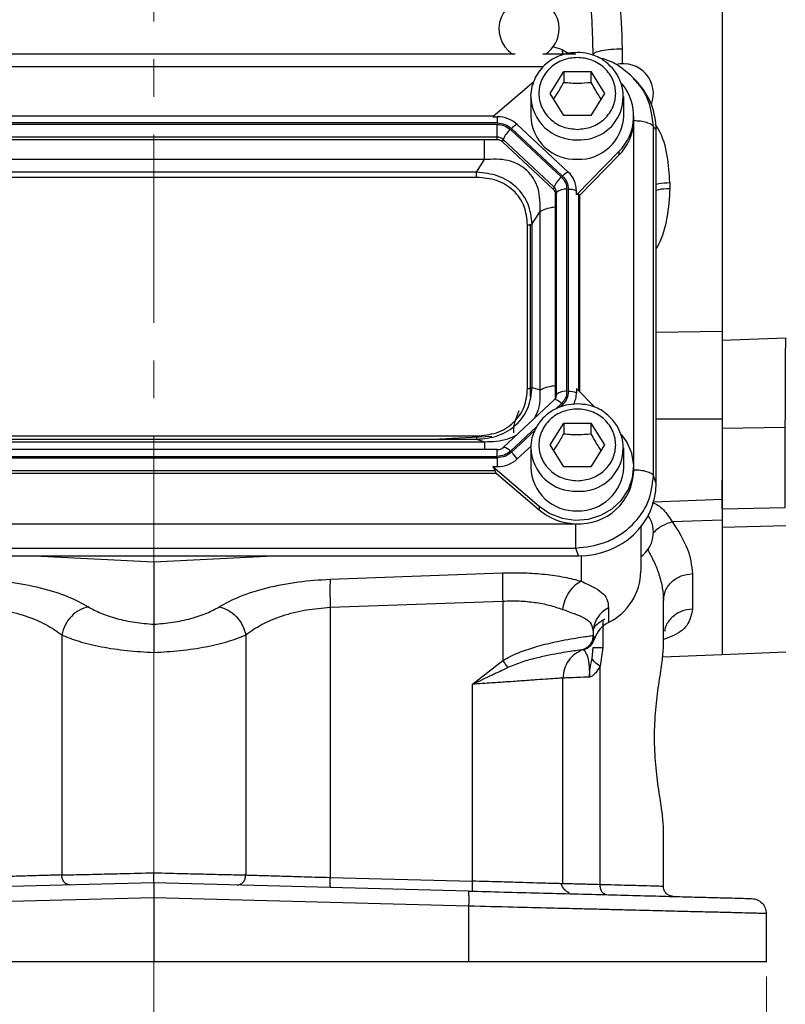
# Model space of a CAD drawing. Header units: inches. Extents: x 0.6 to 16.3, y 0.2 to 11.5.
# Tile 13 of 17: x 12.2 to 14.2, y 4.2 to 6.9. Entities that reach past the tile are written whole.
import ezdxf

# ---------------------------------------------------------------- set-up
doc = ezdxf.new("R2010")
doc.units = ezdxf.units.IN
doc.header["$MEASUREMENT"] = 0
doc.linetypes.add('CENTERX2', pattern=[0.8, 0.5, -0.1, 0.1, -0.1])
doc.styles.add('SLDTEXTSTYLE0', font='TXT', dxfattribs={"width": 0.75})
doc.dimstyles.new('SLDDIMSTYLE1', dxfattribs={"dimtxt": 0.137795, "dimasz": 0.14, "dimexe": 0, "dimexo": 0.0625, "dimgap": 0.034449, "dimtad": 0, "dimdec": 1, "dimlfac": 1.5, "dimrnd": 1e-09, "dimzin": 12, "dimdsep": 46, "dimtxsty": 'SLDTEXTSTYLE0', "dimblk1": 'CLOSED', "dimblk2": 'CLOSED', "dimsah": 1, "dimcen": 0.09, "dimadec": 0, "dimazin": 3, "dimtfac": 1, "dimtdec": 1, "dimtofl": 0, "dimtmove": 0, "dimatfit": 3, "dimldrblk": 'CLOSED', "dimfxl": 0, "dimfrac": 2, "dimtolj": 1, "dimtzin": 12, "dimarcsym": 0})

# ---------------------------------------------------------------- blocks, each defined once
blk = doc.blocks.new('_Closed')
at = {"color": 0, "linetype": 'ByBlock', "lineweight": -2}
for p, q in [((-1, 0.166667), (0, 0)), ((-1, 0.166667), (-1, -0.166667)), ((0, 0), (-1, -0.166667)), ((0, 0), (-1, 0))]:
    blk.add_line(p, q, dxfattribs=at)
blk = doc.blocks.new('_D_11')
at = {"color": 7, "linetype": 'Continuous', "lineweight": 0}
for p, q in [((10.9187, 4.3153), (10.9187, 3.9189)), ((14.1721, 4.3153), (14.1721, 3.9189)), ((12.9678, 4.1568), (12.9258, 4.1568)), ((12.9258, 4.1568), (12.9258, 3.938)), ((13.2732, 4.1568), (13.3152, 4.1568)), ((13.3152, 4.1568), (13.3152, 3.938)), ((10.9187, 3.9583), (12.805, 3.9583)), ((14.1721, 3.9583), (13.436, 3.9583)), ((12.9258, 3.938), (12.9678, 3.938)), ((13.3152, 3.938), (13.2732, 3.938))]:
    blk.add_line(p, q, dxfattribs=at)
at = {"color": 7, "linetype": 'Continuous', "lineweight": 18, "xscale": 0.14, "yscale": 0.14, "rotation": 180.0000000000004}
blk.add_blockref('_Closed', (10.9187, 3.9583, -0.2952), dxfattribs=at)
at = {"color": 7, "linetype": 'Continuous', "lineweight": 18, "xscale": 0.14, "yscale": 0.14}
blk.add_blockref('_Closed', (14.1721, 3.9583, -0.2952), dxfattribs=at)
at = {"color": 7, "linetype": 'Continuous', "lineweight": 18, "char_height": 0.1378, "attachment_point": 1, "style": 'SLDTEXTSTYLE0'}
for s, insert in [('124', (12.9678, 4.1156)), ('4.9', (12.9932, 3.9095))]:
    blk.add_mtext(s, dxfattribs=dict(at, insert=insert))

msp = doc.modelspace()

# ---------------------------------------------------------------- linework, layer by layer
at = {"color": 7, "linetype": 'CENTERX2', "lineweight": 18}
for p, q in [((12.5454, 3.6522), (12.5454, 9.9358)), ((12.5454, 5.1763), (12.5454, 3.6522))]:
    msp.add_line(p, q, dxfattribs=at)
at = {"color": 7, "linetype": 'Continuous', "lineweight": 25}
for p, q in [((14.0551, 8.2823), (14.0551, 6.0056)), ((13.5055, 6.766), (11.5853, 6.766)), ((13.6663, 6.766), (13.5786, 6.766)), ((13.5981, 6.6612), (13.6341, 6.7194)), ((13.6341, 6.7194), (13.7061, 6.7194)), ((13.6341, 6.7194), (13.6341, 6.6907)), ((13.7061, 6.7194), (13.7421, 6.6612)), ((13.7061, 6.7194), (13.7061, 6.6907)), ((13.8222, 6.6978), (13.8189, 6.7016)), ((13.8306, 6.6901), (13.823, 6.6985)), ((13.5544, 6.6924), (13.4457, 6.5994)), ((13.5467, 6.6535), (13.5468, 6.6582)), ((13.5467, 6.6535), (13.5467, 6.6014)), ((13.6341, 6.603), (13.5981, 6.6612)), ((13.7421, 6.6612), (13.7061, 6.603)), ((13.7934, 6.6014), (13.7934, 6.6535)), ((13.4474, 6.6009), (11.6427, 6.6009)), ((13.4457, 6.5994), (13.4575, 6.5994)), ((13.4575, 6.5994), (13.4575, 6.583)), ((13.7061, 6.603), (13.6341, 6.603)), ((13.82, 6.5884), (13.8201, 6.5919)), ((13.8201, 6.5919), (13.8201, 6.6014)), ((13.4575, 6.583), (11.6326, 6.583)), ((13.4575, 6.5792), (11.6326, 6.5792)), ((13.4575, 6.5451), (13.4575, 6.5792)), ((13.6279, 6.4392), (13.4924, 6.5657)), ((13.6308, 6.4419), (13.4953, 6.5684)), ((13.646, 6.4524), (13.5105, 6.5789)), ((13.8725, 5.646), (13.8725, 6.5726)), ((13.8794, 6.565), (13.8725, 6.5726)), ((13.4575, 6.5451), (11.6326, 6.5451)), ((13.4575, 6.538), (13.4575, 6.5451)), ((13.4712, 6.5328), (13.4729, 6.5392)), ((13.6084, 6.4127), (13.4729, 6.5392)), ((13.8794, 5.6255), (13.8794, 6.565)), ((13.4575, 6.538), (11.6326, 6.538)), ((13.6067, 6.4062), (13.4712, 6.5328)), ((13.6679, 6.3919), (13.7807, 6.5068)), ((13.6764, 6.3911), (13.7807, 6.4973)), ((13.7807, 6.5068), (13.7807, 6.4973)), ((13.4241, 6.4854), (11.666, 6.4854)), ((13.4028, 6.4522), (13.4241, 6.4854)), ((13.4028, 6.4522), (11.6874, 6.4522)), ((13.4028, 6.4384), (11.6874, 6.4384)), ((13.6067, 6.4062), (13.6084, 6.4127)), ((13.9159, 6.4244), (13.9159, 6.4081)), ((13.6124, 6.3935), (13.6148, 6.3983)), ((13.6124, 5.8567), (13.6124, 6.3935)), ((13.6148, 5.8616), (13.6148, 6.3983)), ((13.6424, 5.8699), (13.6424, 6.4066)), ((13.6464, 5.8699), (13.6464, 6.4066)), ((13.6679, 6.3919), (13.6679, 6.403)), ((13.6764, 6.3911), (13.674, 6.3935)), ((13.6764, 5.8687), (13.6764, 6.3911)), ((13.55, 6.3147), (13.5713, 6.3479)), ((13.5713, 5.8736), (13.5713, 6.3479)), ((13.5379, 5.8778), (13.5379, 6.3122)), ((13.5454, 5.8566), (13.5454, 6.3131)), ((13.55, 5.8803), (13.55, 6.3147)), ((14.0551, 6.0056), (14.2235, 6.0123)), ((13.55, 5.8803), (13.5713, 5.8736)), ((13.6124, 5.8567), (13.6148, 5.8616)), ((13.6679, 5.8774), (13.6679, 5.8663)), ((13.7165, 5.8278), (13.6679, 5.8774)), ((13.6088, 5.8477), (13.4733, 5.7212)), ((13.6128, 5.853), (13.6112, 5.8483)), ((13.6127, 5.8529), (13.6124, 5.8522)), ((13.5981, 5.7276), (13.6341, 5.7858)), ((13.6341, 5.7858), (13.7061, 5.7858)), ((13.6341, 5.7858), (13.6341, 5.7571)), ((13.7061, 5.7858), (13.7421, 5.7276)), ((13.7061, 5.7858), (13.7061, 5.7571)), ((14.2224, 5.7737), (14.0551, 5.7713)), ((11.666, 5.7361), (13.4241, 5.7361)), ((11.6874, 5.7516), (13.4028, 5.7516)), ((11.6874, 5.7428), (13.4028, 5.7428)), ((13.443, 5.7496), (13.3038, 5.7428)), ((13.4028, 5.7428), (13.4241, 5.7361)), ((13.4575, 5.7153), (11.6326, 5.7153)), ((13.4575, 5.7145), (13.4575, 5.7153)), ((13.5105, 5.6904), (13.5481, 5.7255)), ((13.5467, 5.7199), (13.5468, 5.7246)), ((13.5467, 5.7199), (13.5467, 5.6679)), ((13.6341, 5.6694), (13.5981, 5.7276)), ((13.7421, 5.7276), (13.7061, 5.6694)), ((13.7934, 5.6679), (13.7934, 5.7199)), ((11.6326, 5.6973), (13.4575, 5.6973)), ((11.6326, 5.6935), (13.4575, 5.6935)), ((13.4575, 5.6935), (13.4575, 5.6699)), ((11.6352, 5.6524), (13.455, 5.6524)), ((11.6378, 5.6595), (13.4523, 5.6595)), ((13.4457, 5.6699), (13.5687, 5.5646)), ((13.4457, 5.6699), (13.4575, 5.6699)), ((13.455, 5.6524), (13.4523, 5.6595)), ((13.455, 5.6524), (13.5687, 5.5551)), ((13.7061, 5.6694), (13.6341, 5.6694)), ((13.8201, 5.6583), (13.8201, 5.6679)), ((13.8794, 5.6255), (13.8725, 5.646)), ((14.0551, 5.5583), (14.0551, 5.6344)), ((13.8729, 5.5769), (14.0551, 5.5833)), ((13.5687, 5.5646), (13.5687, 5.5551)), ((14.0551, 5.5583), (14.2224, 5.5612)), ((14.0551, 5.5282), (13.9224, 5.5235)), ((11.426, 5.5184), (13.6641, 5.5184)), ((13.8387, 5.51), (13.8387, 5.3919)), ((14.2235, 5.5126), (14.0551, 5.5082)), ((14.0551, 5.5082), (14.0551, 5.1711)), ((11.4238, 5.4536), (13.6663, 5.4536)), ((13.6732, 5.433), (13.6663, 5.4536)), ((11.4169, 5.433), (13.6732, 5.433)), ((12.2284, 5.433), (12.5454, 5.4175)), ((12.5454, 5.4175), (12.8624, 5.433)), ((12.5454, 5.4175), (12.5454, 5.2511)), ((13.0141, 5.371), (13.472, 5.3875)), ((13.9759, 5.3857), (13.9759, 5.2917)), ((13.0141, 5.2964), (13.472, 5.3129)), ((13.472, 5.3129), (13.472, 5.1552)), ((13.8987, 5.1865), (13.8987, 5.3145)), ((13.0141, 5.2964), (13.0141, 4.5787)), ((13.7531, 5.2951), (13.7531, 5.256)), ((12.301, 5.2228), (12.301, 4.5852)), ((12.7898, 5.2228), (12.7898, 4.5852)), ((13.7121, 5.2214), (13.712, 5.2214)), ((13.7121, 5.2299), (13.7121, 5.2214)), ((13.7121, 5.2214), (13.7155, 5.2123)), ((13.6854, 5.1837), (13.6854, 5.1837)), ((13.6879, 5.1845), (13.6894, 5.185)), ((13.6902, 5.1853), (13.6921, 5.1859)), ((13.6921, 5.1863), (13.6974, 5.1905)), ((13.6936, 5.1866), (13.694, 5.1867)), ((13.7093, 5.1605), (13.7121, 5.1894)), ((13.7378, 5.1894), (13.7307, 5.14)), ((13.392, 5.0917), (13.472, 5.1552)), ((13.8967, 5.1649), (14.0552, 5.1705)), ((14.0551, 5.1711), (14.2235, 5.1784)), ((13.7307, 4.5595), (13.7307, 5.14)), ((13.6321, 4.5619), (13.6321, 5.1083)), ((13.392, 4.5688), (13.392, 5.0917)), ((13.8987, 4.5549), (13.8987, 4.7162)), ((13.0141, 4.5787), (13.392, 4.5688)), ((12.5454, 4.5643), (11.7095, 4.5425)), ((12.5454, 4.5643), (12.5454, 4.5244)), ((13.3813, 4.5425), (12.5454, 4.5643)), ((12.5454, 4.5244), (11.7085, 4.5025)), ((12.5454, 4.5244), (12.5454, 4.3547)), ((13.3823, 4.5025), (12.5454, 4.5244)), ((13.3823, 4.3547), (13.3823, 4.5025)), ((14.1721, 4.3547), (14.1721, 4.4828)), ((12.5454, 4.3547), (11.7085, 4.3547)), ((13.3823, 4.3547), (12.5454, 4.3547))]:
    msp.add_line(p, q, dxfattribs=at)
at = {"color": 8, "linetype": 'Continuous', "lineweight": 25}
for p, q in [((13.6307, 6.7771), (13.6057, 6.7852)), ((13.632, 6.766), (13.6307, 6.7771)), ((13.6307, 6.7771), (13.6472, 6.7674)), ((13.7893, 6.7799), (13.7893, 6.7404)), ((13.5792, 6.7318), (11.5105, 6.7318)), ((13.8199, 5.6734), (13.8199, 6.5863)), ((13.674, 5.8711), (13.674, 6.3935)), ((13.8794, 6.0276), (14.0551, 6.0295)), ((13.6122, 5.8226), (13.6279, 5.8373)), ((13.623, 5.8274), (13.6308, 5.8346)), ((14.0551, 5.796), (13.8794, 5.7959)), ((13.4924, 5.7108), (13.5616, 5.7754)), ((13.4953, 5.7081), (13.5576, 5.7663)), ((14.2224, 5.5612), (14.2224, 5.7737)), ((13.4575, 5.6973), (13.4575, 5.7145)), ((13.6808, 5.4331), (13.6808, 5.3654)), ((13.7378, 5.2615), (13.7378, 5.1894))]:
    msp.add_line(p, q, dxfattribs=at)
at = {"color": 8, "linetype": 'Continuous', "lineweight": 25, "flags": 128}
msp.add_lwpolyline([(13.6308, 5.8346), (13.633, 5.8325), (13.6341, 5.8314)], dxfattribs=at)
at = {"color": 7, "linetype": 'Continuous', "lineweight": 25, "flags": 128}
msp.add_lwpolyline([(13.5687, 5.5646), (13.5973, 5.5454), (13.6298, 5.533), (13.6645, 5.5279), (13.6996, 5.5306), (13.733, 5.5407), (13.763, 5.5579), (13.7878, 5.5811), (13.8062, 5.6091), (13.8171, 5.6403), (13.82, 5.673), (13.8146, 5.7055), (13.8012, 5.7358), (13.7876, 5.7549)], dxfattribs=at)
at = {"color": 7, "linetype": 'Continuous', "lineweight": 25}
for centre, radius, start, end in [((13.5421, 6.833), 0.08, 0, 236.8772), ((13.5421, 6.833), 0.08, 303.1228, 0), ((13.6774, 6.6526), 0.1145, 266.3313, 54.9328), ((13.7921, 6.6604), 0.08, 339.0902, 103.6883), ((13.6863, 6.6014), 0.1335, 314.9336, 39.5732), ((13.458, 6.5218), 0.0776, 47.4101, 90.3067), ((13.665, 6.6045), 0.1183, 181.4731, 272.4617), ((13.6739, 6.6059), 0.1196, 268.1802, 357.885), ((13.5395, 6.5106), 0.0724, 130.5237, 156.7761), ((13.5305, 6.5341), 0.0492, 114.0491, 135.7255), ((13.6847, 6.5928), 0.1354, 315.13, 357.2496), ((13.4577, 6.5226), 0.0225, 47.4101, 90.3067), ((13.4577, 6.518), 0.02, 47.4101, 90.3067), ((13.675, 6.3841), 0.0724, 130.5237, 156.7761), ((13.666, 6.4075), 0.0492, 114.0491, 135.7255), ((13.6003, 6.4026), 0.0676, 0.3768, 47.4752), ((13.5952, 6.3982), 0.0196, 0.3768, 47.4752), ((13.5949, 6.3934), 0.0175, 0.3768, 47.4752), ((13.6377, 6.3723), 0.0347, 82.2097, 131.263), ((13.6479, 6.3491), 0.0575, 69.6232, 91.4049), ((13.6377, 5.8355), 0.0347, 82.2097, 131.263), ((13.6479, 5.8123), 0.0575, 69.6232, 91.4049), ((13.6017, 5.8664), 0.0662, 331.5298, 359.8973), ((13.6106, 5.8454), 0.00294, 78.6964, 126.6397), ((13.5953, 5.8567), 0.0171, 330.8804, 359.9097), ((13.6774, 5.719), 0.1145, 266.3313, 54.9328), ((13.4751, 5.7188), 0.00296, 77.9824, 126.5293), ((13.427, 5.6344), 0.1005, 33.8558, 47.191), ((13.458, 5.7475), 0.0776, 269.6933, 312.5899), ((13.665, 5.6709), 0.1183, 181.4731, 272.4617), ((13.6747, 5.6635), 0.1455, 266.7037, 357.9341), ((13.6739, 5.6723), 0.1196, 268.1802, 357.885), ((13.6692, 5.674), 0.1557, 229.8035, 268.1235), ((13.7921, 5.4955), 0.08, 305.6853, 33.9492), ((13.6844, 5.3942), 0.1543, 296.448, 359.1655), ((13.7875, 5.1882), 0.0759, 116.9064, 161.5208)]:
    msp.add_arc(centre, radius, start, end, dxfattribs=at)
at = {"color": 8, "linetype": 'Continuous', "lineweight": 25}
for centre, radius, start, end in [((13.665, 6.6566), 0.1183, 181.4731, 272.4617), ((13.5956, 5.8616), 0.0192, 332.9761, 359.9052), ((13.5985, 5.8106), 0.0397, 42.2429, 71.4611), ((13.4629, 5.6839), 0.0399, 42.29, 71.2864), ((13.665, 5.723), 0.1183, 181.4731, 272.4617)]:
    msp.add_arc(centre, radius, start, end, dxfattribs=at)
at = {"color": 7, "linetype": 'Continuous', "lineweight": 25}
for centre, major_axis, ratio, start_param, end_param in [((13.6668, 6.559), (0.2087, 0.0437), 0.927683, 6.091166, 6.782759), ((13.6464, 6.3636), (0.0275, 0.0299), 0.170211, 6.275096, 6.798785), ((13.4223, 5.6835), (0.0301, -0.0274), 0.184584, 0.341071, 0.86476), ((13.6668, 5.6315), (0.2087, -0.0437), 0.927683, 4.934566, 6.475204)]:
    msp.add_ellipse(centre, major_axis=major_axis, ratio=ratio, start_param=start_param, end_param=end_param, dxfattribs=at)
for points in [[(14.0551, 8.3127), (14.0551, 8.2561), (14.0551, 8.143), (14.0551, 7.9603), (14.0551, 7.7703), (14.0551, 7.574), (14.0551, 7.3736), (14.0551, 7.1711), (14.0551, 6.9686), (14.0551, 6.7682), (14.0551, 6.5718), (14.0551, 6.3819), (14.0551, 6.1991), (14.0551, 6.086), (14.0551, 6.0295)], [(13.7121, 6.7643), (13.7132, 6.7663), (13.7155, 6.7703), (13.7332, 6.7754), (13.7587, 6.779), (13.7791, 6.7796), (13.7893, 6.7799)], [(13.4575, 6.583), (13.4646, 6.5823), (13.4787, 6.5809), (13.4898, 6.5726), (13.4953, 6.5684)], [(13.4575, 6.5792), (13.4641, 6.5785), (13.4771, 6.5773), (13.4873, 6.5695), (13.4924, 6.5657)], [(13.8725, 6.5726), (13.8708, 6.5747), (13.8674, 6.579), (13.8549, 6.5842), (13.8386, 6.5877), (13.8262, 6.5882), (13.82, 6.5884)], [(13.4028, 6.4384), (13.4028, 6.4395), (13.4028, 6.4419), (13.4028, 6.4456), (13.4028, 6.4492), (13.4028, 6.4512), (13.4028, 6.4522)], [(13.6279, 6.4392), (13.6321, 6.4344), (13.6403, 6.4249), (13.6417, 6.4127), (13.6424, 6.4066)], [(13.6308, 6.4419), (13.6353, 6.4367), (13.6443, 6.4264), (13.6457, 6.4132), (13.6464, 6.4066)], [(13.5379, 6.3122), (13.5391, 6.3123), (13.5415, 6.3123), (13.5449, 6.3129), (13.5479, 6.3137), (13.5493, 6.3144), (13.55, 6.3147)], [(13.5379, 5.8778), (13.5391, 5.8778), (13.5415, 5.8779), (13.5449, 5.8784), (13.5479, 5.8792), (13.5493, 5.8799), (13.55, 5.8803)], [(13.6424, 5.8699), (13.6417, 5.8638), (13.6403, 5.8516), (13.6321, 5.8421), (13.6279, 5.8373)], [(13.6464, 5.8699), (13.6457, 5.8633), (13.6443, 5.8501), (13.6353, 5.8398), (13.6308, 5.8346)], [(13.4028, 5.7516), (13.4028, 5.7505), (13.4028, 5.7483), (13.4028, 5.7457), (13.4028, 5.7437), (13.4028, 5.7431), (13.4028, 5.7428)], [(13.4924, 5.7108), (13.4873, 5.7069), (13.4771, 5.6992), (13.4641, 5.6979), (13.4575, 5.6973)], [(13.4953, 5.7081), (13.4898, 5.7039), (13.4787, 5.6955), (13.4646, 5.6942), (13.4575, 5.6935)], [(13.82, 5.6618), (13.8262, 5.6616), (13.8386, 5.6611), (13.8549, 5.6576), (13.8674, 5.6525), (13.8708, 5.6482), (13.8725, 5.646)], [(14.0551, 5.5282), (14.0551, 5.4913), (14.0551, 5.4175), (14.0551, 5.3293), (14.0551, 5.2586), (14.0551, 5.2082), (14.0551, 5.1764), (14.0551, 5.1724), (14.0551, 5.1705)], [(13.6663, 5.4536), (13.6663, 5.4573), (13.6663, 5.4648), (13.6663, 5.4816), (13.6663, 5.5002), (13.6663, 5.5123), (13.6663, 5.5183)], [(13.0141, 5.371), (13.0139, 5.3675), (13.0134, 5.3604), (13.0132, 5.3423), (13.0134, 5.3205), (13.0139, 5.3044), (13.0141, 5.2964)], [(13.472, 5.3875), (13.4717, 5.384), (13.4712, 5.3769), (13.471, 5.3587), (13.4712, 5.337), (13.4717, 5.3209), (13.472, 5.3129)], [(13.8987, 5.3145), (13.8999, 5.3236), (13.9022, 5.3419), (13.9199, 5.3651), (13.9453, 5.3817), (13.9657, 5.3844), (13.9759, 5.3857)], [(13.7531, 5.2951), (13.7472, 5.2915), (13.7354, 5.2841), (13.7224, 5.2681), (13.7137, 5.2497), (13.7126, 5.2365), (13.7121, 5.2299)], [(13.7434, 5.2651), (13.7376, 5.2617), (13.726, 5.255), (13.7172, 5.2453), (13.7128, 5.2404)], [(13.7121, 5.2214), (13.7117, 5.2173), (13.711, 5.2091), (13.7052, 5.198), (13.6966, 5.1889), (13.6892, 5.1854), (13.6854, 5.1837)], [(13.6854, 5.1837), (13.6779, 5.1803), (13.6629, 5.1734), (13.6458, 5.1551), (13.6343, 5.1329), (13.6328, 5.1165), (13.6321, 5.1083)], [(13.7121, 5.1894), (13.7124, 5.1894), (13.713, 5.1894), (13.7183, 5.1894), (13.7263, 5.1894), (13.734, 5.1894), (13.7378, 5.1894)], [(13.472, 5.1552), (13.4744, 5.1518), (13.4792, 5.1449), (13.4832, 5.1391), (13.4852, 5.1361)], [(13.0148, 4.552), (13.0146, 4.5525), (13.0143, 4.5533), (13.014, 4.5594), (13.0139, 4.5682), (13.0141, 4.5752), (13.0141, 4.5787)], [(13.3927, 4.5422), (13.3925, 4.5426), (13.3922, 4.5434), (13.3919, 4.5495), (13.3918, 4.5583), (13.3919, 4.5653), (13.392, 4.5688)], [(13.9247, 4.5282), (13.9213, 4.5287), (13.9144, 4.5297), (13.9059, 4.5359), (13.8999, 4.5446), (13.8991, 4.5514), (13.8987, 4.5549)], [(13.3823, 4.5025), (13.3825, 4.5077), (13.3827, 4.5182), (13.3825, 4.5314), (13.3821, 4.5406), (13.3816, 4.5418), (13.3813, 4.5425)], [(14.1331, 4.5228), (14.1383, 4.522), (14.1485, 4.5206), (14.1614, 4.5113), (14.1703, 4.4982), (14.1715, 4.4879), (14.1721, 4.4828)], [(14.1721, 4.3547), (14.1692, 4.3547), (14.1634, 4.3547), (14.117, 4.3547), (14.0449, 4.3547), (13.9468, 4.3547), (13.8271, 4.3547), (13.6897, 4.3547), (13.5398, 4.3547), (13.4348, 4.3547), (13.3823, 4.3547)]]:
    msp.add_open_spline(points, degree=3, dxfattribs=at)
for points, knots in [([(13.7121, 6.7643), (13.7115, 6.7939), (13.7103, 6.8557), (13.7015, 6.9524), (13.6885, 7.0492), (13.6718, 7.1457), (13.6522, 7.2417), (13.6302, 7.3368), (13.6063, 7.4312), (13.5807, 7.5252), (13.5535, 7.6195), (13.5257, 7.7116), (13.4974, 7.8026), (13.4779, 7.8633), (13.4676, 7.8954)], [0, 0, 0, 0, 0.075284, 0.1574001, 0.2464102, 0.3232343, 0.4064322, 0.4960198, 0.5729284, 0.6568585, 0.7478137, 0.8287849, 0.9095199, 1, 1, 1, 1]), ([(13.4676, 7.8954), (13.4819, 7.8626), (13.5075, 7.8041), (13.5461, 7.7127), (13.5819, 7.6249), (13.6177, 7.5325), (13.6503, 7.4431), (13.6818, 7.3504), (13.7107, 7.2564), (13.7372, 7.1586), (13.7624, 7.0464), (13.784, 6.9195), (13.7875, 6.8259), (13.7893, 6.7799)], [0, 0, 0, 0, 0.0951226, 0.1698646, 0.2596837, 0.3411655, 0.4247004, 0.5027653, 0.5903473, 0.6737697, 0.7592507, 0.8817639, 1, 1, 1, 1]), ([(13.6701, 6.7701), (13.6598, 6.7694), (13.6454, 6.7685), (13.6251, 6.7624), (13.6086, 6.7553), (13.5907, 6.7436), (13.5743, 6.7281), (13.5604, 6.7088), (13.551, 6.6859), (13.5464, 6.6685), (13.5471, 6.6591), (13.5471, 6.6583)], [0, 0, 0, 0, 0.1637296, 0.2294536, 0.3386525, 0.4526276, 0.5757214, 0.7057321, 0.8424154, 0.9862046, 1, 1, 1, 1]), ([(13.6701, 6.5659), (13.6572, 6.5672), (13.6375, 6.5692), (13.6137, 6.581), (13.5974, 6.5933), (13.5842, 6.6086), (13.5719, 6.6308), (13.5656, 6.6612), (13.5719, 6.6916), (13.5842, 6.7138), (13.5974, 6.729), (13.6137, 6.7414), (13.6375, 6.7529), (13.6701, 6.7587), (13.7026, 6.7529), (13.7264, 6.7414), (13.7427, 6.729), (13.756, 6.7138), (13.7683, 6.6916), (13.7745, 6.6612), (13.7683, 6.6308), (13.756, 6.6086), (13.7427, 6.5933), (13.7264, 6.581), (13.7026, 6.5692), (13.6829, 6.5672), (13.6701, 6.5659)], [0, 0, 0, 0, 0.0598642, 0.0920902, 0.125, 0.1579098, 0.1901358, 0.25, 0.3098642, 0.3420902, 0.375, 0.4079098, 0.4401358, 0.5, 0.5598642, 0.5920902, 0.625, 0.6579098, 0.6901358, 0.75, 0.8098642, 0.8420902, 0.875, 0.9079098, 0.9401358, 1, 1, 1, 1]), ([(13.7422, 6.7473), (13.7391, 6.7497), (13.7308, 6.7557), (13.716, 6.762), (13.6952, 6.7686), (13.6797, 6.7695), (13.6701, 6.7701)], [0, 0, 0, 0, 0.153534, 0.402987, 0.626001, 1, 1, 1, 1]), ([(13.8231, 6.6983), (13.8124, 6.7085), (13.791, 6.729), (13.7578, 6.748), (13.7359, 6.7539), (13.7284, 6.7559)], [0, 0, 0, 0, 0.399728, 0.79511, 1, 1, 1, 1]), ([(13.6072, 6.6464), (13.6106, 6.6513), (13.6196, 6.6645), (13.6285, 6.6807), (13.6341, 6.6907)], [0, 0, 0, 0, 0.376375, 1, 1, 1, 1]), ([(13.6341, 6.6907), (13.6469, 6.6897), (13.671, 6.6877), (13.6949, 6.6898), (13.7061, 6.6907)], [0, 0, 0, 0, 0.534747, 1, 1, 1, 1]), ([(13.7061, 6.6907), (13.7125, 6.6791), (13.7215, 6.663), (13.7304, 6.65), (13.7329, 6.6463)], [0, 0, 0, 0, 0.718831, 1, 1, 1, 1]), ([(13.5713, 6.3479), (13.5714, 6.3685), (13.5715, 6.3991), (13.5552, 6.4353), (13.5373, 6.4575), (13.5138, 6.4739), (13.4762, 6.4881), (13.4451, 6.4865), (13.4241, 6.4854)], [0, 0, 0, 0, 0.257397, 0.381602, 0.5, 0.618394, 0.742603, 1, 1, 1, 1]), ([(13.55, 6.3147), (13.5479, 6.3326), (13.5448, 6.3596), (13.5268, 6.3917), (13.5085, 6.4128), (13.4859, 6.4299), (13.4513, 6.4469), (13.4221, 6.4501), (13.4028, 6.4522)], [0, 0, 0, 0, 0.248977, 0.376059, 0.5, 0.623945, 0.751023, 1, 1, 1, 1]), ([(13.5379, 6.3122), (13.5363, 6.329), (13.5338, 6.3542), (13.5176, 6.3842), (13.5008, 6.4038), (13.4799, 6.4194), (13.4477, 6.4346), (13.4207, 6.4369), (13.4028, 6.4384)], [0, 0, 0, 0, 0.250062, 0.376147, 0.5, 0.62379, 0.749938, 1, 1, 1, 1]), ([(14.0551, 6.0295), (14.0551, 6.012), (14.0551, 5.9771), (14.0551, 5.9184), (14.0551, 5.8574), (14.0551, 5.8164), (14.0551, 5.796)], [0, 0, 0, 0, 0.25, 0.5, 0.75, 1, 1, 1, 1]), ([(14.0551, 6.0056), (14.0551, 5.99), (14.0551, 5.9585), (14.0551, 5.9058), (14.0551, 5.8504), (14.0551, 5.8108), (14.0551, 5.7901), (14.0551, 5.7883)], [0, 0, 0, 0, 0.240591, 0.488164, 0.728753, 0.976308, 1, 1, 1, 1]), ([(14.2224, 5.7737), (14.2225, 5.7942), (14.2228, 5.8361), (14.223, 5.8963), (14.2233, 5.9522), (14.2234, 5.9894), (14.2235, 6.0087), (14.2235, 6.0123)], [0, 0, 0, 0, 0.245355, 0.4996317, 0.7200477, 0.9468716, 1, 1, 1, 1]), ([(13.4028, 5.7428), (13.4221, 5.7446), (13.4513, 5.7472), (13.4859, 5.7639), (13.5085, 5.7808), (13.5268, 5.8021), (13.5448, 5.8345), (13.5479, 5.862), (13.55, 5.8803)], [0, 0, 0, 0, 0.248977, 0.376059, 0.5, 0.623945, 0.751023, 1, 1, 1, 1]), ([(13.4028, 5.7516), (13.4207, 5.7531), (13.4477, 5.7554), (13.4799, 5.7706), (13.5008, 5.7862), (13.5176, 5.8057), (13.5338, 5.8358), (13.5363, 5.861), (13.5379, 5.8778)], [0, 0, 0, 0, 0.250062, 0.376147, 0.5, 0.62379, 0.749938, 1, 1, 1, 1]), ([(13.6701, 5.8365), (13.6598, 5.8358), (13.6454, 5.8349), (13.6251, 5.8288), (13.6086, 5.8217), (13.5907, 5.81), (13.5743, 5.7945), (13.5604, 5.7752), (13.551, 5.7524), (13.5464, 5.7349), (13.5471, 5.7255), (13.5471, 5.7247)], [0, 0, 0, 0, 0.16373, 0.229454, 0.338652, 0.452628, 0.575721, 0.705732, 0.842415, 0.986205, 1, 1, 1, 1]), ([(13.7422, 5.8138), (13.7391, 5.8161), (13.7308, 5.8222), (13.716, 5.8285), (13.6952, 5.835), (13.6797, 5.8359), (13.6701, 5.8365)], [0, 0, 0, 0, 0.153534, 0.402987, 0.626001, 1, 1, 1, 1]), ([(13.5151, 5.818), (13.5111, 5.8088), (13.505, 5.7949), (13.5001, 5.775), (13.5003, 5.7646), (13.5003, 5.7595)], [0, 0, 0, 0, 0.498075, 0.751935, 1, 1, 1, 1]), ([(13.6701, 5.6324), (13.6572, 5.6336), (13.6375, 5.6356), (13.6137, 5.6475), (13.5974, 5.6598), (13.5842, 5.675), (13.5719, 5.6972), (13.5656, 5.7276), (13.5719, 5.758), (13.5842, 5.7802), (13.5974, 5.7954), (13.6137, 5.8078), (13.6375, 5.8193), (13.6701, 5.8251), (13.7026, 5.8193), (13.7264, 5.8078), (13.7427, 5.7954), (13.756, 5.7802), (13.7683, 5.758), (13.7745, 5.7276), (13.7683, 5.6972), (13.756, 5.675), (13.7427, 5.6598), (13.7264, 5.6475), (13.7026, 5.6356), (13.6829, 5.6336), (13.6701, 5.6324)], [0, 0, 0, 0, 0.059864, 0.09209, 0.125, 0.15791, 0.190136, 0.25, 0.309864, 0.34209, 0.375, 0.40791, 0.440136, 0.5, 0.559864, 0.59209, 0.625, 0.65791, 0.690136, 0.75, 0.809864, 0.84209, 0.875, 0.90791, 0.940136, 1, 1, 1, 1]), ([(14.0551, 5.796), (14.0551, 5.7816), (14.0551, 5.7529), (14.0551, 5.7104), (14.0551, 5.6712), (14.0551, 5.6373), (14.0551, 5.6102), (14.0551, 5.5921), (14.0551, 5.5833), (14.0551, 5.5842), (14.0551, 5.5845)], [0, 0, 0, 0, 0.134597, 0.269195, 0.403792, 0.538389, 0.672986, 0.807584, 0.942181, 1, 1, 1, 1]), ([(13.6072, 5.7128), (13.6106, 5.7178), (13.6196, 5.731), (13.6285, 5.7471), (13.6341, 5.7571)], [0, 0, 0, 0, 0.376375, 1, 1, 1, 1]), ([(13.6341, 5.7571), (13.6469, 5.7561), (13.671, 5.7541), (13.6949, 5.7562), (13.7061, 5.7571)], [0, 0, 0, 0, 0.534747, 1, 1, 1, 1]), ([(13.7061, 5.7571), (13.7125, 5.7456), (13.7215, 5.7294), (13.7304, 5.7164), (13.7329, 5.7127)], [0, 0, 0, 0, 0.718831, 1, 1, 1, 1]), ([(13.4757, 5.7217), (13.4745, 5.7207), (13.472, 5.7186), (13.4675, 5.7163), (13.4627, 5.7148), (13.4593, 5.7146), (13.4575, 5.7144)], [0, 0, 0, 0, 0.24739, 0.4965, 0.747359, 1, 1, 1, 1]), ([(13.6663, 5.4536), (13.6923, 5.4566), (13.7324, 5.4613), (13.7802, 5.4858), (13.8129, 5.5105), (13.8392, 5.5409), (13.8651, 5.5852), (13.8696, 5.6221), (13.8725, 5.646)], [0, 0, 0, 0, 0.240418, 0.371173, 0.5, 0.62883, 0.759582, 1, 1, 1, 1]), ([(14.0551, 5.5868), (14.0551, 5.587), (14.0551, 5.5883), (14.0551, 5.5786), (14.0551, 5.5684), (14.0551, 5.5583), (14.0551, 5.5583)], [0, 0, 0, 0, 0.08014, 0.539372, 0.998603, 1, 1, 1, 1]), ([(14.0551, 5.5575), (14.0551, 5.5536), (14.0551, 5.5452), (14.0551, 5.5264), (14.0551, 5.5122), (14.0551, 5.5082)], [0, 0, 0, 0, 0.390668, 0.828704, 1, 1, 1, 1]), ([(13.9224, 5.5235), (13.9378, 5.4993), (13.9685, 5.4511), (13.9735, 5.4075), (13.9759, 5.3857)], [0, 0, 0, 0, 0.500815, 1, 1, 1, 1]), ([(13.472, 5.3875), (13.4911, 5.3878), (13.5295, 5.3885), (13.5849, 5.3844), (13.6367, 5.3771), (13.6661, 5.3693), (13.6808, 5.3654)], [0, 0, 0, 0, 0.246357, 0.496982, 0.74919, 1, 1, 1, 1]), ([(12.0767, 5.371), (12.1051, 5.3692), (12.1634, 5.3654), (12.2462, 5.349), (12.3196, 5.3263), (12.3545, 5.307), (12.3718, 5.2974)], [0, 0, 0, 0, 0.240302, 0.491963, 0.748081, 1, 1, 1, 1]), ([(12.719, 5.2974), (12.7363, 5.307), (12.7712, 5.3263), (12.8446, 5.349), (12.9274, 5.3654), (12.9857, 5.3692), (13.0141, 5.371)], [0, 0, 0, 0, 0.251919, 0.508037, 0.759698, 1, 1, 1, 1]), ([(13.6808, 5.3654), (13.675, 5.3622), (13.6633, 5.3558), (13.6481, 5.3378), (13.6363, 5.3156), (13.6325, 5.2991), (13.6307, 5.2908)], [0, 0, 0, 0, 0.2500778, 0.5, 0.7499222, 1, 1, 1, 1]), ([(13.6808, 5.3654), (13.6917, 5.3604), (13.7142, 5.35), (13.7364, 5.336), (13.7507, 5.3188), (13.7523, 5.3031), (13.7531, 5.2951)], [0, 0, 0, 0, 0.231703, 0.477108, 0.735841, 1, 1, 1, 1]), ([(13.472, 5.3129), (13.4866, 5.3132), (13.5158, 5.3139), (13.5576, 5.3099), (13.5971, 5.3025), (13.6193, 5.2948), (13.6307, 5.2908)], [0, 0, 0, 0, 0.246401, 0.494831, 0.742054, 1, 1, 1, 1]), ([(12.0767, 5.2964), (12.0983, 5.2946), (12.1429, 5.2908), (12.2059, 5.2743), (12.2616, 5.2515), (12.2879, 5.2324), (12.301, 5.2228)], [0, 0, 0, 0, 0.236626, 0.486583, 0.74399, 1, 1, 1, 1]), ([(12.3718, 5.2974), (12.3638, 5.2951), (12.3476, 5.2905), (12.3258, 5.2729), (12.3087, 5.2496), (12.3036, 5.2317), (12.301, 5.2228)], [0, 0, 0, 0, 0.250119, 0.5, 0.749881, 1, 1, 1, 1]), ([(12.3718, 5.2974), (12.3821, 5.2917), (12.4028, 5.2802), (12.4456, 5.2662), (12.4939, 5.2557), (12.5285, 5.2526), (12.5454, 5.2511)], [0, 0, 0, 0, 0.252171, 0.507711, 0.759035, 1, 1, 1, 1]), ([(12.5454, 5.2511), (12.5623, 5.2526), (12.5969, 5.2557), (12.6452, 5.2662), (12.688, 5.2802), (12.7087, 5.2917), (12.719, 5.2974)], [0, 0, 0, 0, 0.240965, 0.492289, 0.747829, 1, 1, 1, 1]), ([(12.719, 5.2974), (12.727, 5.2951), (12.7432, 5.2905), (12.7651, 5.2729), (12.7821, 5.2496), (12.7872, 5.2317), (12.7898, 5.2228)], [0, 0, 0, 0, 0.250122, 0.500004, 0.749884, 1, 1, 1, 1]), ([(12.7898, 5.2228), (12.8029, 5.2324), (12.8292, 5.2515), (12.8849, 5.2743), (12.9479, 5.2908), (12.9925, 5.2946), (13.0141, 5.2964)], [0, 0, 0, 0, 0.25601, 0.513417, 0.763374, 1, 1, 1, 1]), ([(13.6307, 5.2908), (13.6428, 5.2864), (13.6671, 5.2776), (13.6928, 5.2672), (13.7093, 5.2529), (13.7111, 5.2376), (13.7121, 5.2299)], [0, 0, 0, 0, 0.248047, 0.495522, 0.745376, 1, 1, 1, 1]), ([(12.5454, 5.2511), (12.5454, 5.2488), (12.5454, 5.2421), (12.5454, 5.224), (12.5454, 5.1997), (12.5454, 5.1836), (12.5454, 5.1763)], [0, 0, 0, 0, 0.1731646, 0.4995734, 0.7709648, 1, 1, 1, 1]), ([(12.301, 5.2228), (12.3155, 5.217), (12.3447, 5.2052), (12.4052, 5.1911), (12.4733, 5.1806), (12.5217, 5.1777), (12.5454, 5.1763)], [0, 0, 0, 0, 0.249403, 0.504238, 0.75714, 1, 1, 1, 1]), ([(12.5454, 5.1763), (12.5691, 5.1777), (12.6175, 5.1806), (12.6856, 5.1911), (12.7461, 5.2052), (12.7753, 5.217), (12.7898, 5.2228)], [0, 0, 0, 0, 0.242862, 0.495762, 0.750597, 1, 1, 1, 1]), ([(13.472, 5.1552), (13.4785, 5.1589), (13.4923, 5.1666), (13.5137, 5.1757), (13.5359, 5.1839), (13.5595, 5.1914), (13.5851, 5.1983), (13.6119, 5.2046), (13.6403, 5.2103), (13.6685, 5.2151), (13.6922, 5.2186), (13.7082, 5.2208), (13.7107, 5.2212), (13.712, 5.2214)], [0, 0, 0, 0, 0.057943, 0.121676, 0.181869, 0.245539, 0.324126, 0.407799, 0.496719, 0.616055, 0.745644, 0.871475, 1, 1, 1, 1]), ([(13.712, 5.2214), (13.7116, 5.2173), (13.7109, 5.2091), (13.7052, 5.198), (13.6966, 5.1889), (13.6891, 5.1854), (13.6854, 5.1837)], [0, 0, 0, 0, 0.250069, 0.5, 0.749931, 1, 1, 1, 1]), ([(13.6921, 5.1859), (13.6951, 5.1873), (13.701, 5.19), (13.708, 5.1964), (13.713, 5.2039), (13.7147, 5.2095), (13.7155, 5.2123)], [0, 0, 0, 0, 0.247504, 0.496836, 0.74808, 1, 1, 1, 1]), ([(13.6854, 5.1837), (13.6823, 5.1832), (13.6775, 5.1825), (13.652, 5.179), (13.6269, 5.175), (13.5962, 5.1694), (13.5612, 5.1616), (13.5235, 5.1516), (13.4978, 5.1413), (13.4851, 5.1362)], [0, 0, 0, 0, 0.2485348, 0.3747216, 0.4997385, 0.6277165, 0.7522105, 0.8774513, 1, 1, 1, 1]), ([(13.6854, 5.1837), (13.6869, 5.1834), (13.6889, 5.1831), (13.696, 5.1691), (13.699, 5.1575), (13.701, 5.1442), (13.7019, 5.1333), (13.7024, 5.1223), (13.7025, 5.1147), (13.7025, 5.111)], [0, 0, 0, 0, 0.489548, 0.629867, 0.776228, 0.84073, 0.898068, 0.95034, 1, 1, 1, 1]), ([(13.6894, 5.185), (13.6895, 5.1851), (13.6898, 5.1851), (13.69, 5.1852), (13.6902, 5.1853)], [0, 0, 0, 0, 0.500106, 1, 1, 1, 1]), ([(13.6909, 5.1861), (13.6909, 5.1861), (13.6907, 5.186), (13.6916, 5.1862), (13.6919, 5.1862)], [0, 0, 0, 0, 0.693374, 1, 1, 1, 1]), ([(13.8987, 4.7162), (13.8978, 4.7286), (13.896, 4.7532), (13.8862, 4.8105), (13.8776, 4.8776), (13.874, 4.9513), (13.8776, 5.0251), (13.8862, 5.0922), (13.896, 5.1495), (13.8978, 5.1741), (13.8987, 5.1865)], [0, 0, 0, 0, 0.126041, 0.251244, 0.375836, 0.5, 0.624164, 0.748756, 0.873959, 1, 1, 1, 1]), ([(13.7025, 5.111), (13.7025, 5.1121), (13.7025, 5.1138), (13.7026, 5.1178), (13.7033, 5.1281), (13.7061, 5.1432), (13.7084, 5.1553), (13.7093, 5.1605)], [0, 0, 0, 0, 0.068021, 0.094034, 0.236025, 0.674533, 1, 1, 1, 1]), ([(13.7307, 5.14), (13.7255, 5.1437), (13.7152, 5.151), (13.7113, 5.1573), (13.7093, 5.1605)], [0, 0, 0, 0, 0.500003, 1, 1, 1, 1]), ([(13.392, 5.0917), (13.4096, 5.1003), (13.4407, 5.1154), (13.4717, 5.1298), (13.4852, 5.1361)], [0, 0, 0, 0, 0.564468, 1, 1, 1, 1]), ([(13.7307, 5.14), (13.727, 5.1337), (13.7213, 5.1239), (13.7126, 5.116), (13.707, 5.1122), (13.704, 5.1114), (13.7025, 5.111)], [0, 0, 0, 0, 0.471039, 0.725945, 0.860302, 1, 1, 1, 1]), ([(13.6321, 5.1083), (13.6313, 5.1082), (13.6296, 5.1081), (13.6161, 5.1072), (13.5943, 5.1057), (13.5692, 5.104), (13.5457, 5.1023), (13.5266, 5.101), (13.5052, 5.0995), (13.4776, 5.0977), (13.44, 5.095), (13.4093, 5.0929), (13.392, 5.0917)], [0, 0, 0, 0, 0.120065, 0.243321, 0.369788, 0.49948, 0.559839, 0.623234, 0.689668, 0.759139, 0.864253, 1, 1, 1, 1]), ([(13.7025, 5.111), (13.6916, 5.1106), (13.67, 5.1098), (13.6483, 5.1089), (13.6346, 5.1084), (13.6329, 5.1083), (13.6321, 5.1083)], [0, 0, 0, 0, 0.258245, 0.510988, 0.758237, 1, 1, 1, 1]), ([(12.301, 4.5852), (12.2882, 4.5848), (12.2614, 4.584), (12.2097, 4.5826), (12.1473, 4.5807), (12.1032, 4.5795), (12.0767, 4.5787)], [0, 0, 0, 0, 0.2378418, 0.5000445, 0.6986073, 1, 1, 1, 1]), ([(12.301, 4.5852), (12.315, 4.5855), (12.3444, 4.5862), (12.4013, 4.5876), (12.4691, 4.5892), (12.5174, 4.5904), (12.5454, 4.591)], [0, 0, 0, 0, 0.238746, 0.50002, 0.709221, 1, 1, 1, 1]), ([(12.3239, 4.5585), (12.321, 4.5589), (12.315, 4.5596), (12.3074, 4.5657), (12.3021, 4.5746), (12.3014, 4.5817), (12.301, 4.5852)], [0, 0, 0, 0, 0.250174, 0.499987, 0.749805, 1, 1, 1, 1]), ([(12.5454, 4.591), (12.5735, 4.5904), (12.6217, 4.5892), (12.6895, 4.5876), (12.7464, 4.5862), (12.7758, 4.5855), (12.7898, 4.5852)], [0, 0, 0, 0, 0.290776, 0.49998, 0.761252, 1, 1, 1, 1]), ([(12.5454, 4.5643), (12.5454, 4.5646), (12.5454, 4.5652), (12.5454, 4.5689), (12.5454, 4.5737), (12.5454, 4.5786), (12.5454, 4.5845), (12.5454, 4.5888), (12.5454, 4.591)], [0, 0, 0, 0, 0.188939, 0.418159, 0.548119, 0.688444, 0.839201, 1, 1, 1, 1]), ([(12.7669, 4.5585), (12.7698, 4.5589), (12.7757, 4.5596), (12.7833, 4.5657), (12.7885, 4.5746), (12.7893, 4.5817), (12.7897, 4.5852)], [0, 0, 0, 0, 0.250118, 0.499894, 0.749747, 1, 1, 1, 1]), ([(12.7898, 4.5852), (12.8026, 4.5848), (12.8294, 4.584), (12.8811, 4.5826), (12.9435, 4.5807), (12.9876, 4.5795), (13.0141, 4.5787)], [0, 0, 0, 0, 0.23784, 0.500044, 0.698604, 1, 1, 1, 1]), ([(13.6489, 4.5371), (13.644, 4.5399), (13.6345, 4.5454), (13.6299, 4.5565), (13.6277, 4.562)], [0, 0, 0, 0, 0.505919, 1, 1, 1, 1]), ([(13.6321, 4.5619), (13.6321, 4.5619), (13.632, 4.5619), (13.6278, 4.562), (13.6278, 4.562)], [0, 0, 0, 0, 0.993386, 1, 1, 1, 1]), ([(13.7307, 4.5595), (13.7154, 4.5599), (13.6853, 4.5606), (13.6548, 4.5613), (13.6355, 4.5618), (13.6332, 4.5618), (13.6321, 4.5619)], [0, 0, 0, 0, 0.261981, 0.515974, 0.761979, 1, 1, 1, 1]), ([(13.7477, 4.5329), (13.7454, 4.5333), (13.7408, 4.5343), (13.7352, 4.5404), (13.7313, 4.5492), (13.7309, 4.5561), (13.7307, 4.5595)], [0, 0, 0, 0, 0.250167, 0.499997, 0.749829, 1, 1, 1, 1]), ([(13.8987, 4.5549), (13.8966, 4.5549), (13.8924, 4.5551), (13.8582, 4.556), (13.806, 4.5574), (13.7562, 4.5588), (13.7307, 4.5595)], [0, 0, 0, 0, 0.248098, 0.499972, 0.743516, 1, 1, 1, 1]), ([(13.3813, 4.5425), (13.4125, 4.5416), (13.4759, 4.54), (13.5701, 4.5375), (13.6637, 4.5351), (13.7544, 4.5327), (13.8397, 4.5304), (13.9169, 4.5284), (13.984, 4.5267), (14.0396, 4.5252), (14.0823, 4.5241), (14.1119, 4.5233), (14.1299, 4.5228), (14.132, 4.5228), (14.1331, 4.5228)], [0, 0, 0, 0, 0.078035, 0.158314, 0.24071, 0.326281, 0.412792, 0.500054, 0.587301, 0.6738, 0.759364, 0.841727, 0.921987, 1, 1, 1, 1]), ([(14.1721, 4.4828), (14.1694, 4.4828), (14.164, 4.483), (14.127, 4.4839), (14.0845, 4.485), (14.0447, 4.486), (13.9979, 4.4871), (13.9528, 4.4882), (13.9127, 4.4892), (13.8797, 4.4901), (13.8442, 4.491), (13.8061, 4.4919), (13.7655, 4.4929), (13.7223, 4.494), (13.667, 4.4954), (13.5933, 4.4972), (13.495, 4.4997), (13.4218, 4.5015), (13.3823, 4.5025)], [0, 0, 0, 0, 0.120113, 0.243403, 0.306312, 0.370018, 0.434521, 0.499823, 0.533929, 0.569023, 0.605105, 0.642174, 0.680232, 0.719276, 0.759309, 0.825921, 0.906154, 1, 1, 1, 1])]:
    msp.add_open_spline(points, degree=3, knots=knots, dxfattribs=at)
at = {"color": 8, "linetype": 'Continuous', "lineweight": 25}
for points, knots in [([(13.8725, 6.5726), (13.8694, 6.5971), (13.8648, 6.6349), (13.8424, 6.676), (13.8277, 6.6919), (13.8222, 6.6978)], [0, 0, 0, 0, 0.535498, 0.826735, 1, 1, 1, 1]), ([(13.9159, 6.4244), (13.9143, 6.4482), (13.9111, 6.4958), (13.8969, 6.5495), (13.8801, 6.5751), (13.877, 6.5799)], [0, 0, 0, 0, 0.447731, 0.896705, 1, 1, 1, 1]), ([(13.4241, 6.4854), (13.4241, 6.4911), (13.4241, 6.5027), (13.4241, 6.5212), (13.4241, 6.5331), (13.4241, 6.538)], [0, 0, 0, 0, 0.368964, 0.737928, 1, 1, 1, 1]), ([(13.8794, 6.4201), (13.8816, 6.4207), (13.892, 6.4237), (13.9054, 6.4241), (13.9159, 6.4244)], [0, 0, 0, 0, 0.213793, 1, 1, 1, 1]), ([(13.9159, 6.4081), (13.9141, 6.3825), (13.9104, 6.3311), (13.8962, 6.2773), (13.8812, 6.2522), (13.8794, 6.2492)], [0, 0, 0, 0, 0.467109, 0.935717, 1, 1, 1, 1]), ([(13.9159, 6.4081), (13.9054, 6.4078), (13.892, 6.4073), (13.8816, 6.4043), (13.8794, 6.4037)], [0, 0, 0, 0, 0.786207, 1, 1, 1, 1]), ([(13.5713, 6.3479), (13.5753, 6.35), (13.5832, 6.3541), (13.5979, 6.3583), (13.6084, 6.3597), (13.6124, 6.3602)], [0, 0, 0, 0, 0.383142, 0.766285, 1, 1, 1, 1]), ([(13.5713, 5.8736), (13.5753, 5.8756), (13.5832, 5.8797), (13.5979, 5.8839), (13.6084, 5.8853), (13.6124, 5.8858)], [0, 0, 0, 0, 0.383142, 0.766285, 1, 1, 1, 1]), ([(13.5564, 5.7988), (13.5599, 5.8053), (13.5725, 5.8291), (13.5718, 5.8549), (13.5713, 5.8736)], [0, 0, 0, 0, 0.276861, 1, 1, 1, 1]), ([(13.4241, 5.7361), (13.4453, 5.7368), (13.4745, 5.7376), (13.5006, 5.7501), (13.5079, 5.7535)], [0, 0, 0, 0, 0.723141, 1, 1, 1, 1]), ([(13.4241, 5.7361), (13.4241, 5.7345), (13.4241, 5.7311), (13.4241, 5.7232), (13.4241, 5.7166), (13.4241, 5.7153)], [0, 0, 0, 0, 0.441544, 0.883087, 1, 1, 1, 1]), ([(13.8687, 5.5736), (13.8688, 5.5736), (13.8809, 5.5716), (13.8999, 5.5573), (13.9148, 5.5348), (13.9224, 5.5235)], [0, 0, 0, 0, 0.006111, 0.496753, 1, 1, 1, 1]), ([(13.9224, 5.5235), (13.9135, 5.5203), (13.8958, 5.514), (13.8789, 5.502), (13.8733, 5.4943), (13.8731, 5.4941)], [0, 0, 0, 0, 0.4945462, 0.9885619, 1, 1, 1, 1]), ([(13.8567, 5.4498), (13.8628, 5.4388), (13.875, 5.4164), (13.888, 5.382), (13.897, 5.3475), (13.8982, 5.3252), (13.8987, 5.3145)], [0, 0, 0, 0, 0.232053, 0.473123, 0.746543, 1, 1, 1, 1]), ([(13.9759, 5.2917), (13.9733, 5.2783), (13.9681, 5.2515), (13.9394, 5.2251), (13.9083, 5.214), (13.8987, 5.2106)], [0, 0, 0, 0, 0.40818, 0.817221, 1, 1, 1, 1]), ([(13.9759, 5.2917), (13.9657, 5.2903), (13.9453, 5.2875), (13.9202, 5.2699), (13.9046, 5.2501), (13.9025, 5.2361), (13.9018, 5.2316)], [0, 0, 0, 0, 0.288246, 0.576492, 0.864738, 1, 1, 1, 1]), ([(13.6278, 4.562), (13.6241, 4.5621), (13.6166, 4.5623), (13.5941, 4.563), (13.5642, 4.5638), (13.5264, 4.5649), (13.49, 4.566), (13.4561, 4.567), (13.4262, 4.5678), (13.404, 4.5685), (13.392, 4.5688)], [0, 0, 0, 0, 0.139441, 0.2834116, 0.4310038, 0.5716339, 0.7259759, 0.8018135, 0.8931581, 1, 1, 1, 1])]:
    msp.add_open_spline(points, degree=3, knots=knots, dxfattribs=at)

# ---------------------------------------------------------------- dimensions: what is measured, and where the dimension line sits
at = {"color": 7, "linetype": 'Continuous', "lineweight": 18}
dim = msp.add_linear_dim(base=(14.1721, 3.9583), p1=(10.9187, 4.3547), p2=(14.1721, 4.3547), dimstyle='SLDDIMSTYLE1', dxfattribs=at)
dim.commit()
dim.dimension.update_dxf_attribs({"geometry": '_D_11', "text_midpoint": (13.1205, 3.9583), "dimtype": 160})

doc.saveas('drawing.dxf')
